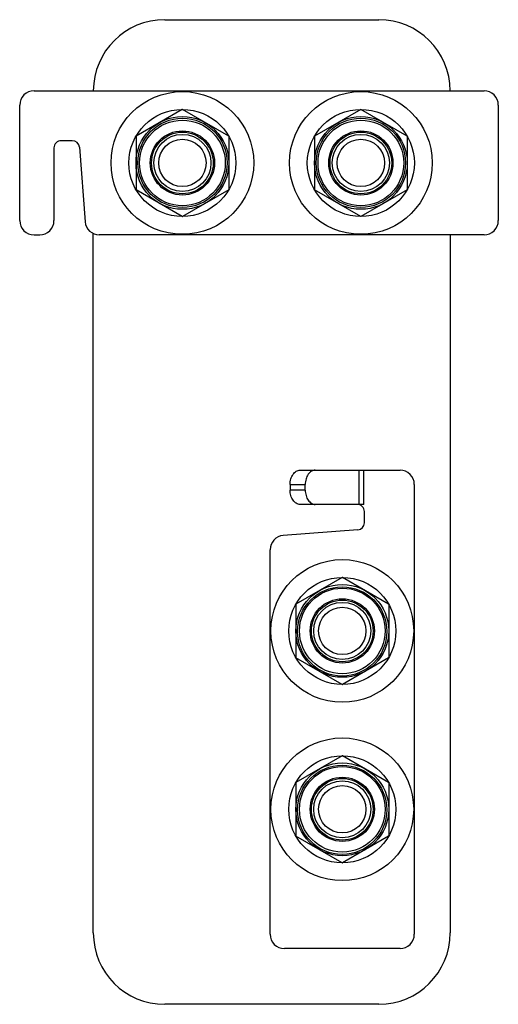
# Model space of a CAD drawing. Header units: millimetres. Extents: x 24 to 91, y 11 to 149.
import ezdxf

# ---------------------------------------------------------------- set-up
doc = ezdxf.new("R2010")
doc.units = ezdxf.units.MM
doc.header["$LTSCALE"] = 10.424637
doc.layers.get('0').update_dxf_attribs({"linetype": 'CONTINUOUS'})
doc.layers.add('INTFCLR_2889', color=7, linetype='CONTINUOUS')

msp = doc.modelspace()

# ---------------------------------------------------------------- linework, layer by layer
at = {"color": 7}
for p, q in [((44.11, 148.67), (74.11, 148.67)), ((25.8, 138.71), (88.85, 138.71)), ((23.8, 120.51), (23.8, 136.71)), ((90.85, 136.71), (90.85, 120.51)), ((31.17, 131.71), (29.6, 131.71)), ((28.6, 130.71), (28.6, 120.51)), ((32.17, 130.79), (32.96, 120.36)), ((34.11, 20.67), (34.11, 118.73)), ((25.8, 118.51), (26.6, 118.51)), ((88.85, 118.51), (34.95, 118.51)), ((84.11, 118.51), (84.11, 20.67)), ((63.09, 85.53), (77.08, 85.53)), ((71.29, 85.53), (71.29, 80.73)), ((71.99, 80.73), (71.99, 85.53)), ((61.68, 83.53), (61.68, 82.73)), ((61.68, 83.53), (63.8, 83.53)), ((63.8, 82.73), (63.8, 83.53)), ((79.08, 83.53), (79.08, 20.48)), ((63.8, 82.73), (61.68, 82.73)), ((71.99, 80.73), (63.09, 80.73)), ((72.08, 78.16), (72.08, 79.73)), ((71.15, 77.16), (60.73, 76.37)), ((58.88, 20.48), (58.88, 74.38)), ((77.08, 18.48), (60.88, 18.48)), ((74.11, 10.67), (44.11, 10.67))]:
    msp.add_line(p, q, dxfattribs=at)
for centre in [(46.6, 128.61), (71.6, 128.61), (68.98, 62.93), (68.98, 37.93)]:
    msp.add_circle(centre, 6.25, dxfattribs=at)
for centre, radius, start, end in [((44.11, 138.67), 10, 90, 179.7247), ((74.11, 138.67), 10, 0.2754, 90), ((25.8, 136.71), 2, 89.9982, 180.0018), ((88.85, 136.71), 2, 359.9982, 90.0018), ((29.6, 130.71), 1, 89.9919, 180.0081), ((31.17, 130.71), 1, 4.3255, 90.0068), ((25.8, 120.51), 2, 179.9982, 270.0018), ((26.6, 120.51), 2, 269.9982, 0.0018), ((34.95, 120.51), 2, 184.3307, 270.0016), ((88.85, 120.51), 2, 269.9982, 0.0018), ((77.08, 83.53), 2, 359.9982, 90.0018), ((71.08, 79.73), 1, 359.9919, 90.0081), ((71.08, 78.16), 1, 274.3255, 0.0068), ((60.88, 74.38), 2, 94.3307, 180.0016), ((44.11, 20.67), 10, 180, 270), ((60.88, 20.48), 2, 179.9982, 270.0018), ((74.11, 20.67), 10, 270, 360), ((77.08, 20.48), 2, 269.9982, 0.0018)]:
    msp.add_arc(centre, radius, start, end, dxfattribs=at)
for points, knots in [([(61.68, 83.53), (61.68, 83.79), (61.73, 84.17), (61.91, 84.64), (62.08, 84.95), (62.29, 85.2), (62.54, 85.39), (62.81, 85.51), (63, 85.53), (63.09, 85.53)], [0, 0, 0, 0, 0.286802, 0.42395, 0.553972, 0.675794, 0.789513, 0.896645, 1, 1, 1, 1]), ([(65.21, 85.53), (65.12, 85.53), (64.93, 85.51), (64.66, 85.39), (64.42, 85.2), (64.2, 84.95), (64.03, 84.64), (63.85, 84.17), (63.8, 83.79), (63.8, 83.53)], [0, 0, 0, 0, 0.103355, 0.210487, 0.324206, 0.446028, 0.57605, 0.713198, 1, 1, 1, 1]), ([(63.09, 80.73), (63, 80.73), (62.81, 80.76), (62.54, 80.88), (62.29, 81.07), (62.08, 81.32), (61.91, 81.62), (61.73, 82.09), (61.68, 82.48), (61.68, 82.73)], [0, 0, 0, 0, 0.103355, 0.210487, 0.324206, 0.446028, 0.57605, 0.713198, 1, 1, 1, 1]), ([(63.8, 82.73), (63.8, 82.48), (63.85, 82.09), (64.03, 81.62), (64.2, 81.32), (64.42, 81.07), (64.66, 80.88), (64.93, 80.76), (65.12, 80.73), (65.21, 80.73)], [0, 0, 0, 0, 0.286802, 0.42395, 0.553972, 0.675794, 0.789513, 0.896645, 1, 1, 1, 1])]:
    msp.add_open_spline(points, degree=3, knots=knots, dxfattribs=at)
at = {"layer": 'INTFCLR_2889', "color": 7}
for p, q in [((46.58, 136.09), (40.1, 132.35)), ((53.08, 132.35), (46.6, 136.09)), ((71.58, 136.09), (65.1, 132.35)), ((78.08, 132.35), (71.6, 136.09)), ((40.09, 132.33), (40.09, 124.85)), ((53.09, 132.33), (53.09, 124.85)), ((65.09, 132.33), (65.09, 124.85)), ((78.09, 132.33), (78.09, 124.85)), ((46.58, 121.09), (40.1, 124.83)), ((53.08, 124.83), (46.6, 121.09)), ((71.58, 121.09), (65.1, 124.83)), ((78.08, 124.83), (71.6, 121.09)), ((68.98, 70.5), (62.5, 66.75)), ((75.48, 66.75), (69, 70.5)), ((62.49, 66.74), (62.49, 59.25)), ((75.49, 66.74), (75.49, 59.25)), ((68.98, 55.5), (62.5, 59.24)), ((75.48, 59.24), (69, 55.5)), ((68.98, 45.5), (62.5, 41.75)), ((75.48, 41.75), (69, 45.5)), ((62.49, 41.74), (62.49, 34.25)), ((75.49, 41.74), (75.49, 34.25)), ((68.98, 30.5), (62.5, 34.24)), ((75.48, 34.24), (69, 30.5))]:
    msp.add_line(p, q, dxfattribs=at)
for centre, radius in [((46.59, 128.59), 10), ((71.59, 128.59), 10), ((46.59, 128.59), 7.5), ((71.59, 128.59), 7.5), ((46.59, 128.59), 6.5), ((46.59, 128.59), 6), ((71.59, 128.59), 6.5), ((71.59, 128.59), 6), ((46.59, 128.59), 4.5), ((46.59, 128.59), 4.32), ((46.59, 128.59), 4), ((71.59, 128.59), 4.5), ((71.59, 128.59), 4.32), ((71.59, 128.59), 4), ((46.59, 128.59), 3.32), ((71.59, 128.59), 3.32), ((68.99, 63), 10), ((68.99, 63), 7.5), ((68.99, 63), 6.5), ((68.99, 63), 6), ((68.99, 63), 4.5), ((68.99, 63), 4.32), ((68.99, 63), 4), ((68.99, 63), 3.32), ((68.99, 38), 10), ((68.99, 38), 7.5), ((68.99, 38), 6.5), ((68.99, 38), 6), ((68.99, 38), 4.5), ((68.99, 38), 4.32), ((68.99, 38), 4), ((68.99, 38), 3.32)]:
    msp.add_circle(centre, radius, dxfattribs=at)
for centre, radius, start, end in [((46.59, 128.59), 7.5, 89.9279, 90.0752), ((71.59, 128.59), 7.5, 89.9279, 90.0752), ((46.59, 128.59), 7.5, 149.9248, 150.0721), ((46.59, 128.59), 7.51, 29.9273, 30.0744), ((71.59, 128.59), 7.5, 149.9248, 150.0721), ((71.59, 128.59), 7.51, 29.9273, 30.0744), ((46.6, 128.59), 7.51, 209.9257, 210.0727), ((46.59, 128.59), 7.5, 329.9251, 330.0721), ((71.6, 128.59), 7.51, 209.9257, 210.0727), ((71.59, 128.59), 7.5, 329.9251, 330.0721), ((46.59, 128.59), 7.5, 269.9278, 270.0751), ((71.59, 128.59), 7.5, 269.9278, 270.0751), ((68.99, 63), 7.5, 89.9279, 90.0752), ((68.99, 63), 7.5, 149.9248, 150.0721), ((68.99, 62.99), 7.51, 29.9273, 30.0744), ((69, 63), 7.51, 209.9257, 210.0727), ((68.99, 63), 7.5, 329.9251, 330.0721), ((68.99, 63), 7.5, 269.9278, 270.0751), ((68.99, 38), 7.5, 89.9279, 90.0752), ((68.99, 38), 7.5, 149.9248, 150.0721), ((68.99, 37.99), 7.51, 29.9273, 30.0744), ((69, 38), 7.51, 209.9257, 210.0727), ((68.99, 38), 7.5, 329.9251, 330.0721), ((68.99, 38), 7.5, 269.9278, 270.0751)]:
    msp.add_arc(centre, radius, start, end, dxfattribs=at)

doc.saveas('drawing.dxf')
